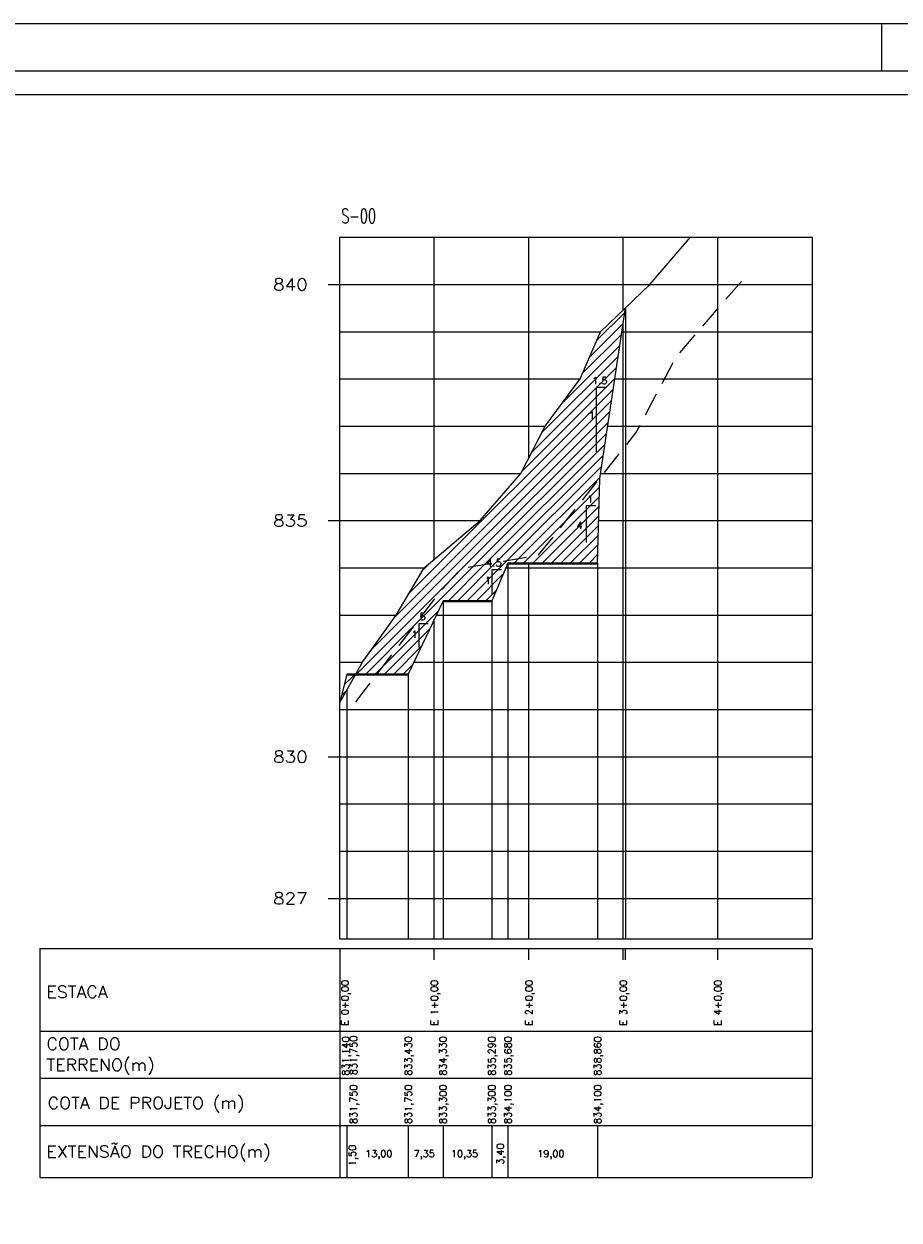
# Model space of a CAD drawing. Extents: x -1825 to 98, y 5678 to 6985.
# Tile 44 of 86: x -1536 to -1351, y 6732 to 6985. Entities that reach past the tile are written whole.
import ezdxf
from ezdxf.enums import TextEntityAlignment as Align

# ---------------------------------------------------------------- set-up
doc = ezdxf.new("R2010")
doc.units = 0
doc.header["$MEASUREMENT"] = 0
doc.linetypes.add('CONTINUO', pattern=[0])
doc.linetypes.add('DASHED', pattern=[0.75, 0.5, -0.25])
for name, color, linetype in [('-ATERRO', 72, 'CONTINUOUS'), ('-CORTE', 51, 'CONTINUOUS'), ('-PERFIL-ROCHA', 12, 'DASHED'), ('-ROCHA', 10, 'CONTINUO'), ('-TALUDI', 3, 'CONTINUOUS'), ('BASE', 6, 'CONTINUOUS'), ('PADRÃO', 7, 'CONTINUOUS'), ('PG-CORTE', 4, 'CONTINUOUS'), ('PG-LINE', 7, 'CONTINUOUS'), ('PG-MALHA', 7, 'CONTINUOUS'), ('PG-TERRENO', 6, 'CONTINUOUS'), ('PG-TXT-100', 3, 'CONTINUOUS'), ('PG-TXT-120', 4, 'CONTINUOUS'), ('PG-TXT-80', 2, 'CONTINUOUS')]:
    doc.layers.add(name, color=color, linetype=linetype)
doc.styles.add('ROMANS', font='romans.shx', dxfattribs={"height": 1.5})
pattern_1 = [(45, (-2564.0654, 179.2586), (-0.9899495, 0.9899495), [])]

msp = doc.modelspace()

# ---------------------------------------------------------------- hatches: boundary and pattern name
at = {"layer": '-ATERRO'}
h = msp.add_hatch(dxfattribs=at)
h.set_pattern_fill('_USER', color=256, scale=1.2, angle=45, style=0, pattern_type=0)
h.set_pattern_definition([(45, (-2564.0654, 179.2586), (-0.84852814, 0.84852814), [])])
h.paths.add_polyline_path([(-1465.67, 6847.14), (-1467.51, 6847.14), (-1468.96, 6841.3)])
at = {"layer": '-CORTE'}
h = msp.add_hatch(dxfattribs=at)
h.set_pattern_fill('_USER', color=256, scale=1.4, angle=45, style=0, pattern_type=0)
h.set_pattern_definition(pattern_1)
h.paths.add_polyline_path([(-1408.5, 6924.89), (-1413.77, 6919.84), (-1418.09, 6909.84), (-1425.45, 6899.84), (-1430.62, 6889.84), (-1439.27, 6879.84), (-1451.09, 6869.84), (-1457.02, 6859.84), (-1464.15, 6849.84), (-1465.56, 6847.34), (-1461.06, 6847.34), (-1447.11, 6865.51), (-1443.21, 6869.71), (-1426.87, 6872.58), (-1422.57, 6877.86), (-1413.92, 6888.76)])
h.paths.add_polyline_path([(-1452.26, 6858.37), (-1450.49, 6858.37), (-1450.49, 6860.65), (-1452.26, 6860.65)], flags=25)
h.paths.add_polyline_path([(-1438.1, 6869.77), (-1434.15, 6869.77), (-1434.15, 6872.05), (-1438.1, 6872.05)], flags=25)
h.paths.add_polyline_path([(-1416.2, 6901.01), (-1415.08, 6901.01), (-1415.08, 6903.29), (-1416.2, 6903.29)], flags=24)
h.paths.add_polyline_path([(-1415.52, 6908.32), (-1411.79, 6908.32), (-1411.79, 6910.6), (-1415.52, 6910.6)], flags=24)
at = {"layer": '-ROCHA'}
h = msp.add_hatch(dxfattribs=at)
h.set_pattern_fill('_USER', color=256, scale=1.4, angle=45, style=0, pattern_type=0)
h.set_pattern_definition(pattern_1)
h.paths.add_polyline_path([(-1426.87, 6872.58), (-1443.21, 6869.71), (-1447.11, 6865.51), (-1461.06, 6847.34), (-1454.46, 6847.34), (-1447.11, 6862.84), (-1436.76, 6862.84), (-1433.37, 6870.84), (-1414.37, 6870.84), (-1413.92, 6888.76), (-1422.57, 6877.86)])
h.paths.add_polyline_path([(-1452.26, 6858.37), (-1450.49, 6858.37), (-1450.49, 6860.65), (-1452.26, 6860.65)], flags=24)
h.paths.add_polyline_path([(-1453.7, 6854.6), (-1452.58, 6854.6), (-1452.58, 6856.88), (-1453.7, 6856.88)], flags=24)
h.paths.add_polyline_path([(-1438.1, 6869.77), (-1434.15, 6869.77), (-1434.15, 6872.05), (-1438.1, 6872.05)], flags=24)
h.paths.add_polyline_path([(-1438.2, 6866), (-1437.07, 6866), (-1437.07, 6868.28), (-1438.2, 6868.28)], flags=24)
h.paths.add_polyline_path([(-1419.02, 6877.69), (-1417.18, 6877.69), (-1417.18, 6879.97), (-1419.02, 6879.97)], flags=24)
h.paths.add_polyline_path([(-1416.51, 6883.27), (-1415.39, 6883.27), (-1415.39, 6885.55), (-1416.51, 6885.55)], flags=24)

# ---------------------------------------------------------------- linework, layer by layer
at = {"layer": '-PERFIL-ROCHA', "ltscale": 10, "flags": 128}
msp.add_lwpolyline([(-1465.56, 6841.48), (-1447.11, 6865.51), (-1443.21, 6869.71), (-1426.87, 6872.58), (-1422.57, 6877.86), (-1406.27, 6898.4), (-1397.69, 6914.57), (-1383.48, 6931.02)], dxfattribs=at)
at = {"layer": '-TALUDI', "flags": 128}
for points in [[(-1412.62, 6908), (-1414.66, 6908), (-1414.66, 6894.43)], [(-1414.79, 6882.95), (-1416.83, 6882.95), (-1416.83, 6875.18)], [(-1434.75, 6869.4), (-1436.75, 6869.4), (-1436.75, 6864.4)], [(-1450.25, 6858), (-1452.25, 6858), (-1452.25, 6853)]]:
    msp.add_lwpolyline(points, dxfattribs=at)
at = {"layer": 'BASE', "color": 11, "linetype": 'CONTINUOUS'}
for p, q in [((-1414.37, 6870.64), (-1433.37, 6870.64)), ((-1436.76, 6862.64), (-1447.11, 6862.64)), ((-1454.46, 6847.14), (-1467.51, 6847.14))]:
    msp.add_line(p, q, dxfattribs=at)
at = {"layer": 'PADRÃO', "color": 2}
msp.add_line((-1354.2, 6975.02), (-1354.2, 6985.02), dxfattribs=at)
msp.add_lwpolyline([(-1825.2, 6985.02), (-1825.2, 6391.02), (-984.2, 6391.02), (-984.2, 6985.02), (-1825.2, 6985.02)], dxfattribs=at)
at = {"layer": 'PADRÃO', "color": 1}
msp.add_lwpolyline([(-1800.2, 6401.02), (-994.2, 6401.02), (-994.2, 6975.02), (-1800.2, 6975.02)], close=True, dxfattribs=at)
at = {"layer": 'PADRÃO', "color": 2}
msp.add_lwpolyline([(-1795.2, 6406.02), (-1174.2, 6406.02), (-1174.2, 6970.02), (-1795.2, 6970.02)], close=True, dxfattribs=at)
at = {"layer": 'PG-CORTE', "linetype": 'CONTINUOUS'}
for p, q in [((-1413.92, 6888.76), (-1408.5, 6924.89)), ((-1414.37, 6870.84), (-1413.92, 6888.76)), ((-1433.37, 6870.84), (-1436.76, 6862.84)), ((-1447.11, 6862.84), (-1454.46, 6847.34)), ((-1467.46, 6847.34), (-1468.96, 6841.3))]:
    msp.add_line(p, q, dxfattribs=at)
at = {"layer": 'PG-CORTE', "color": 11, "linetype": 'CONTINUOUS'}
for p, q in [((-1414.37, 6870.84), (-1433.37, 6870.84)), ((-1436.76, 6862.84), (-1447.11, 6862.84)), ((-1454.46, 6847.34), (-1467.46, 6847.34))]:
    msp.add_line(p, q, dxfattribs=at)
at = {"layer": 'PG-LINE', "color": 3, "linetype": 'CONTINUOUS'}
for p, q in [((-1408.5, 6924.89), (-1408.5, 6791.24)), ((-1433.37, 6870.84), (-1433.37, 6791.24)), ((-1414.37, 6870.84), (-1414.37, 6791.24)), ((-1447.11, 6862.84), (-1447.11, 6791.24)), ((-1436.76, 6862.84), (-1436.76, 6791.24)), ((-1454.46, 6847.34), (-1454.46, 6791.24)), ((-1467.46, 6843.96), (-1467.46, 6791.24)), ((-1467.46, 6751.74), (-1467.46, 6740.73)), ((-1454.46, 6751.74), (-1454.46, 6740.73)), ((-1447.11, 6751.74), (-1447.11, 6740.73)), ((-1436.76, 6751.74), (-1436.76, 6740.73)), ((-1433.37, 6751.74), (-1433.37, 6740.73)), ((-1414.37, 6751.74), (-1414.37, 6740.73))]:
    msp.add_line(p, q, dxfattribs=at)
at = {"layer": 'PG-MALHA', "color": 4, "linetype": 'CONTINUO'}
for p, q in [((-1368.96, 6939.84), (-1368.96, 6791.24)), ((-1468.96, 6789.24), (-1468.96, 6740.73)), ((-1368.96, 6789.24), (-1368.96, 6740.73)), ((-1532.46, 6740.73), (-1368.96, 6740.73))]:
    msp.add_line(p, q, dxfattribs=at)
at = {"layer": 'PG-MALHA', "linetype": 'CONTINUO'}
for p, q in [((-1468.96, 6879.84), (-1439.27, 6879.84)), ((-1414.14, 6879.84), (-1368.96, 6879.84))]:
    msp.add_line(p, q, dxfattribs=at)
at = {"layer": 'PG-MALHA', "color": 4}
msp.add_line((-1532.46, 6789.24), (-1532.46, 6740.73), dxfattribs=at)
at = {"layer": 'PG-MALHA', "linetype": 'CONTINUO'}
for points in [[(-1468.96, 6939.84), (-1368.96, 6939.84)], [(-1448.96, 6871.64), (-1448.96, 6939.84)], [(-1428.96, 6893.05), (-1428.96, 6939.84)], [(-1408.96, 6924.45), (-1408.96, 6939.84)], [(-1388.96, 6791.24), (-1388.96, 6939.84)], [(-1468.96, 6929.84), (-1368.96, 6929.84)], [(-1408.96, 6791.24), (-1408.96, 6921.82)], [(-1468.96, 6919.84), (-1413.77, 6919.84)], [(-1409.26, 6919.84), (-1368.96, 6919.84)], [(-1468.96, 6909.84), (-1418.09, 6909.84)], [(-1410.76, 6909.84), (-1368.96, 6909.84)], [(-1468.96, 6899.84), (-1425.45, 6899.84)], [(-1412.26, 6899.84), (-1368.96, 6899.84)], [(-1468.96, 6889.84), (-1430.62, 6889.84)], [(-1413.76, 6889.84), (-1368.96, 6889.84)], [(-1468.96, 6869.84), (-1451.09, 6869.84)], [(-1433.79, 6869.84), (-1368.96, 6869.84)], [(-1428.96, 6791.24), (-1428.96, 6870.84)], [(-1468.96, 6859.84), (-1457.02, 6859.84)], [(-1448.53, 6859.84), (-1368.96, 6859.84)], [(-1448.96, 6791.24), (-1448.96, 6858.94)], [(-1468.96, 6849.84), (-1464.15, 6849.84)], [(-1453.28, 6849.84), (-1368.96, 6849.84)], [(-1468.96, 6839.84), (-1368.96, 6839.84)], [(-1468.96, 6829.84), (-1368.96, 6829.84)], [(-1468.96, 6819.84), (-1368.96, 6819.84)], [(-1468.96, 6809.84), (-1368.96, 6809.84)], [(-1468.96, 6799.84), (-1368.96, 6799.84)], [(-1448.96, 6786.82), (-1448.96, 6789.24)], [(-1428.96, 6786.82), (-1428.96, 6789.24)], [(-1408.96, 6786.82), (-1408.96, 6789.24)], [(-1408.5, 6786.82), (-1408.5, 6789.24)], [(-1388.96, 6786.82), (-1388.96, 6789.24)]]:
    msp.add_lwpolyline(points, dxfattribs=at)
at = {"layer": 'PG-MALHA', "color": 4, "linetype": 'CONTINUO'}
for points in [[(-1468.96, 6791.24), (-1468.96, 6939.84)], [(-1468.96, 6791.24), (-1368.96, 6791.24)], [(-1532.46, 6789.24), (-1368.96, 6789.24)], [(-1532.46, 6771.74), (-1368.96, 6771.74)], [(-1532.46, 6761.74), (-1368.96, 6761.74)], [(-1532.46, 6751.74), (-1368.96, 6751.74)]]:
    msp.add_lwpolyline(points, dxfattribs=at)
at = {"layer": 'PG-MALHA', "color": 5, "linetype": 'CONTINUO'}
for points in [[(-1471.43, 6929.84), (-1468.96, 6929.84)], [(-1471.43, 6879.84), (-1468.96, 6879.84)], [(-1471.43, 6829.84), (-1468.96, 6829.84)], [(-1471.43, 6799.84), (-1468.96, 6799.84)]]:
    msp.add_lwpolyline(points, dxfattribs=at)
at = {"layer": 'PG-TERRENO', "linetype": 'CONTINUOUS', "flags": 128}
msp.add_lwpolyline([(-1468.96, 6841.3), (-1464.15, 6849.84), (-1457.02, 6859.84), (-1451.09, 6869.84), (-1439.27, 6879.84), (-1430.62, 6889.84), (-1425.45, 6899.84), (-1418.09, 6909.84), (-1413.77, 6919.84), (-1403.33, 6929.84), (-1394.68, 6939.84)], dxfattribs=at)

# ---------------------------------------------------------------- texts
at = {"layer": '-TALUDI', "color": 2, "style": 'ROMANS'}
for s, p in [('1.5', (-1415.57, 6908.7)), ('1', (-1416.26, 6901.39)), ('1', (-1416.57, 6883.65)), ('4', (-1418.86, 6878.07)), ('4.5', (-1437.94, 6870.15)), ('1', (-1438.25, 6866.38)), ('5', (-1452.1, 6858.75)), ('1', (-1453.76, 6854.98))]:
    msp.add_text(s, height=1.52, dxfattribs=at).set_placement(p)
at = {"layer": 'PG-TXT-100', "style": 'ROMANS', "width": 1.080702}
for s, p, p2 in [('840', (-1483.08, 6928.59), (-1475.74, 6928.59)), ('835', (-1483.08, 6878.59), (-1475.74, 6878.59)), ('830', (-1483.08, 6828.59), (-1475.74, 6828.59)), ('827', (-1483.08, 6798.59), (-1475.74, 6798.59))]:
    msp.add_text(s, height=2.5, dxfattribs=at).set_placement(p, p2, align=Align.FIT)
for s, p in [('ESTACA', (-1531.07, 6778.79)), ('COTA DO', (-1531.07, 6767.79)), ('TERRENO(m)', (-1531.07, 6763.33)), ('COTA DE PROJETO (m)', (-1530.82, 6755.27)), ('EXTENSÃO DO TRECHO(m)', (-1531.07, 6744.96))]:
    msp.add_text(s, height=2.5, dxfattribs=at).set_placement(p)
at = {"layer": 'PG-TXT-120', "style": 'ROMANS', "width": 0.618474}
msp.add_text('S-00', height=3, dxfattribs=at).set_placement((-1468.64, 6942.85), (-1461.3, 6942.85), align=Align.FIT)
at = {"layer": 'PG-TXT-80', "linetype": 'CONTINUOUS', "style": 'ROMANS'}
for s, p in [('E 0+0,00', (-1467.11, 6772.85)), ('E 1+0,00', (-1448.17, 6772.85)), ('E 2+0,00', (-1428.17, 6772.85)), ('E 3+0,00', (-1408.17, 6772.85)), ('E 4+0,00', (-1388.17, 6772.85)), ('831,140', (-1466.98, 6762.3)), ('831,750', (-1465.31, 6762.4)), ('833,430', (-1453.72, 6762.3)), ('834,330', (-1446.37, 6762.3)), ('835,290', (-1436.02, 6762.3)), ('835,680', (-1432.62, 6762.3)), ('838,860', (-1413.63, 6762.3)), ('831,750', (-1465.31, 6752.07)), ('831,750', (-1453.72, 6752.07)), ('833,300', (-1446.37, 6752.07)), ('833,300', (-1436.02, 6752.07)), ('834,100', (-1432.62, 6752.07)), ('834,100', (-1413.63, 6752.07)), ('1,50', (-1465.54, 6743.16)), ('3,40', (-1434.24, 6743.45))]:
    msp.add_text(s, height=1.5, rotation=90, dxfattribs=at).set_placement(p)
for s, p in [('13,00', (-1463.6, 6745.01)), ('7,35', (-1453.34, 6745.01)), ('10,35', (-1445.45, 6745.01)), ('19,00', (-1427.17, 6745.01))]:
    msp.add_text(s, height=1.5, dxfattribs=at).set_placement(p)

doc.saveas('drawing.dxf')
